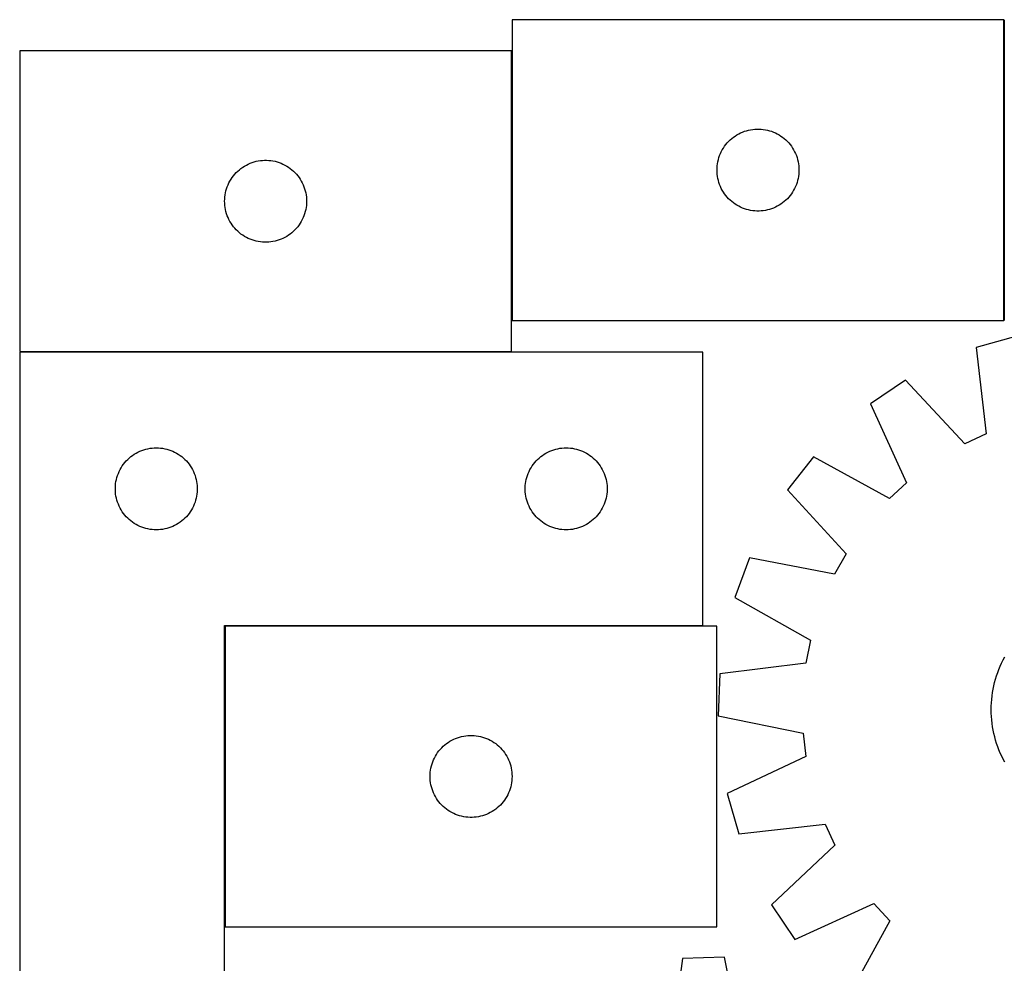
# Model space of a CAD drawing. Header units: millimetres. Extents: x 7 to 1493, y 7 to 2993.
# Tile 8 of 13: x 7 to 367, y 2648 to 2993. Entities that reach past the tile are written whole.
import ezdxf

# ---------------------------------------------------------------- set-up
doc = ezdxf.new("R2010")
doc.units = ezdxf.units.MM
doc.layers.add('COMMON', color=5, linetype='CONTINUOUS', true_color=0x0000ff)
doc.layers.add('CUT', color=7, linetype='CONTINUOUS', true_color=0x000000)

msp = doc.modelspace()

# ---------------------------------------------------------------- linework, layer by layer
at = {"layer": 'COMMON'}
for p, q in [((366.853184, 2993.402406), (366.853184, 2883.402406)), ((6.541392, 2871.906207), (186.541392, 2871.906207)), ((81.641392, 2771.606206), (81.641392, 2661.606206)), ((256.541392, 2771.706207), (81.741393, 2771.706207))]:
    msp.add_line(p, q, dxfattribs=at)
at = {"layer": 'CUT'}
for p, q in [((366.753184, 2993.402406), (186.753184, 2993.402406)), ((186.753184, 2993.402406), (186.753184, 2883.402406)), ((366.753184, 2883.402406), (366.753184, 2993.402406)), ((186.541392, 2982.006208), (6.541392, 2982.006208)), ((6.541392, 2982.006208), (6.541392, 2872.006208)), ((186.541392, 2872.006208), (186.541392, 2982.006208)), ((269.031292, 2951.262125), (269.703533, 2951.642588)), ((269.703533, 2951.642588), (270.394468, 2951.98794)), ((270.394468, 2951.98794), (271.102265, 2952.297265)), ((271.102265, 2952.297265), (271.825048, 2952.569744)), ((271.825048, 2952.569744), (272.560899, 2952.804654)), ((272.560899, 2952.804654), (273.307868, 2953.001371)), ((273.307868, 2953.001371), (274.063972, 2953.159375)), ((274.063972, 2953.159375), (274.827208, 2953.278246)), ((274.827208, 2953.278246), (275.595552, 2953.357669)), ((275.595552, 2953.357669), (276.366965, 2953.397433)), ((276.366965, 2953.397433), (277.139402, 2953.397433)), ((277.139402, 2953.397433), (277.910816, 2953.357669)), ((277.910816, 2953.357669), (278.679159, 2953.278246)), ((278.679159, 2953.278246), (279.442395, 2953.159375)), ((279.442395, 2953.159375), (280.1985, 2953.001371)), ((280.1985, 2953.001371), (280.945468, 2952.804654)), ((280.945468, 2952.804654), (281.681319, 2952.569744)), ((281.681319, 2952.569744), (282.404102, 2952.297265)), ((282.404102, 2952.297265), (283.1119, 2951.98794)), ((283.1119, 2951.98794), (283.802835, 2951.642588)), ((283.802835, 2951.642588), (284.475076, 2951.262125)), ((264.991387, 2947.711548), (265.486205, 2948.304688)), ((265.486205, 2948.304688), (266.010901, 2948.871568)), ((266.010901, 2948.871568), (266.564084, 2949.410686)), ((266.564084, 2949.410686), (267.144286, 2949.920612)), ((267.144286, 2949.920612), (267.749969, 2950.399994)), ((267.749969, 2950.399994), (268.379528, 2950.847561)), ((268.379528, 2950.847561), (269.031292, 2951.262125)), ((284.475076, 2951.262125), (285.12684, 2950.847561)), ((285.12684, 2950.847561), (285.756398, 2950.399994)), ((285.756398, 2950.399994), (286.362081, 2949.920612)), ((286.362081, 2949.920612), (286.942284, 2949.410686)), ((286.942284, 2949.410686), (287.495467, 2948.871568)), ((287.495467, 2948.871568), (288.020163, 2948.304688)), ((288.020163, 2948.304688), (288.514981, 2947.711548)), ((262.717431, 2943.693687), (263.00843, 2944.409214)), ((263.00843, 2944.409214), (263.335877, 2945.108813)), ((263.335877, 2945.108813), (263.698905, 2945.790627)), ((263.698905, 2945.790627), (264.09655, 2946.452849)), ((264.09655, 2946.452849), (264.527759, 2947.093722)), ((264.527759, 2947.093722), (264.991387, 2947.711548)), ((288.514981, 2947.711548), (288.978609, 2947.093722)), ((288.978609, 2947.093722), (289.409817, 2946.452849)), ((289.409817, 2946.452849), (289.807462, 2945.790627)), ((289.807462, 2945.790627), (290.17049, 2945.108813)), ((290.17049, 2945.108813), (290.497937, 2944.409214)), ((290.497937, 2944.409214), (290.788936, 2943.693687)), ((89.491741, 2940.24639), (90.182676, 2940.591742)), ((90.182676, 2940.591742), (90.890473, 2940.901068)), ((90.890473, 2940.901068), (91.613256, 2941.173547)), ((91.613256, 2941.173547), (92.349107, 2941.408456)), ((92.349107, 2941.408456), (93.096076, 2941.605174)), ((93.096076, 2941.605174), (93.85218, 2941.763178)), ((93.85218, 2941.763178), (94.615416, 2941.882048)), ((94.615416, 2941.882048), (95.38376, 2941.961471)), ((95.38376, 2941.961471), (96.155173, 2942.001235)), ((96.155173, 2942.001235), (96.92761, 2942.001235)), ((96.92761, 2942.001235), (97.699024, 2941.961471)), ((97.699024, 2941.961471), (98.467367, 2941.882048)), ((98.467367, 2941.882048), (99.230603, 2941.763178)), ((99.230603, 2941.763178), (99.986708, 2941.605174)), ((99.986708, 2941.605174), (100.733676, 2941.408456)), ((100.733676, 2941.408456), (101.469527, 2941.173547)), ((101.469527, 2941.173547), (102.19231, 2940.901068)), ((102.19231, 2940.901068), (102.900108, 2940.591742)), ((102.900108, 2940.591742), (103.591043, 2940.24639)), ((261.832686, 2939.944721), (261.931865, 2940.710764)), ((261.931865, 2940.710764), (262.070348, 2941.470687)), ((262.070348, 2941.470687), (262.247768, 2942.222473)), ((262.247768, 2942.222473), (262.463653, 2942.964128)), ((262.463653, 2942.964128), (262.717431, 2943.693687)), ((290.788936, 2943.693687), (291.042714, 2942.964128)), ((291.042714, 2942.964128), (291.2586, 2942.222473)), ((291.2586, 2942.222473), (291.436019, 2941.470687)), ((291.436019, 2941.470687), (291.574502, 2940.710764)), ((291.574502, 2940.710764), (291.673682, 2939.944721)), ((85.274413, 2936.90849), (85.799109, 2937.475371)), ((85.799109, 2937.475371), (86.352292, 2938.014489)), ((86.352292, 2938.014489), (86.932494, 2938.524415)), ((86.932494, 2938.524415), (87.538178, 2939.003797)), ((87.538178, 2939.003797), (88.167736, 2939.451364)), ((88.167736, 2939.451364), (88.8195, 2939.865928)), ((88.8195, 2939.865928), (89.491741, 2940.24639)), ((103.591043, 2940.24639), (104.263284, 2939.865928)), ((104.263284, 2939.865928), (104.915048, 2939.451364)), ((104.915048, 2939.451364), (105.544606, 2939.003797)), ((105.544606, 2939.003797), (106.150289, 2938.524415)), ((106.150289, 2938.524415), (106.730492, 2938.014489)), ((106.730492, 2938.014489), (107.283675, 2937.475371)), ((107.283675, 2937.475371), (107.808371, 2936.90849)), ((261.753184, 2938.402406), (261.773072, 2939.174587)), ((261.773072, 2937.630224), (261.753184, 2938.402406)), ((261.773072, 2939.174587), (261.832686, 2939.944721)), ((261.832686, 2936.860091), (261.773072, 2937.630224)), ((291.673682, 2939.944721), (291.733295, 2939.174587)), ((291.733295, 2937.630224), (291.673682, 2936.860091)), ((291.733295, 2939.174587), (291.753184, 2938.402406)), ((291.753184, 2938.402406), (291.733295, 2937.630224)), ((82.796638, 2933.013017), (83.124085, 2933.712615)), ((83.124085, 2933.712615), (83.487113, 2934.394429)), ((83.487113, 2934.394429), (83.884758, 2935.056651)), ((83.884758, 2935.056651), (84.315967, 2935.697525)), ((84.315967, 2935.697525), (84.779595, 2936.315351)), ((84.779595, 2936.315351), (85.274413, 2936.90849)), ((107.808371, 2936.90849), (108.303189, 2936.315351)), ((108.303189, 2936.315351), (108.766817, 2935.697525)), ((108.766817, 2935.697525), (109.198025, 2935.056651)), ((109.198025, 2935.056651), (109.59567, 2934.394429)), ((109.59567, 2934.394429), (109.958698, 2933.712615)), ((109.958698, 2933.712615), (110.286145, 2933.013017)), ((261.931865, 2936.094047), (261.832686, 2936.860091)), ((262.070348, 2935.334125), (261.931865, 2936.094047)), ((262.247768, 2934.582339), (262.070348, 2935.334125)), ((262.463653, 2933.840683), (262.247768, 2934.582339)), ((262.717431, 2933.111124), (262.463653, 2933.840683)), ((291.042714, 2933.840683), (290.788936, 2933.111124)), ((291.2586, 2934.582339), (291.042714, 2933.840683)), ((291.436019, 2935.334125), (291.2586, 2934.582339)), ((291.574502, 2936.094047), (291.436019, 2935.334125)), ((291.673682, 2936.860091), (291.574502, 2936.094047)), ((81.720073, 2929.314567), (81.858556, 2930.074489)), ((81.858556, 2930.074489), (82.035976, 2930.826275)), ((82.035976, 2930.826275), (82.251861, 2931.567931)), ((82.251861, 2931.567931), (82.505639, 2932.29749)), ((82.505639, 2932.29749), (82.796638, 2933.013017)), ((110.286145, 2933.013017), (110.577144, 2932.29749)), ((110.577144, 2932.29749), (110.830922, 2931.567931)), ((110.830922, 2931.567931), (111.046808, 2930.826275)), ((111.046808, 2930.826275), (111.224227, 2930.074489)), ((111.224227, 2930.074489), (111.36271, 2929.314567)), ((263.00843, 2932.395597), (262.717431, 2933.111124)), ((263.335877, 2931.695999), (263.00843, 2932.395597)), ((263.698905, 2931.014185), (263.335877, 2931.695999)), ((264.09655, 2930.351963), (263.698905, 2931.014185)), ((264.527759, 2929.711089), (264.09655, 2930.351963)), ((289.409817, 2930.351963), (288.978609, 2929.711089)), ((289.807462, 2931.014185), (289.409817, 2930.351963)), ((290.17049, 2931.695999), (289.807462, 2931.014185)), ((290.497937, 2932.395597), (290.17049, 2931.695999)), ((290.788936, 2933.111124), (290.497937, 2932.395597)), ((81.541392, 2927.006208), (81.56128, 2927.77839)), ((81.56128, 2926.234027), (81.541392, 2927.006208)), ((81.56128, 2927.77839), (81.620894, 2928.548523)), ((81.620894, 2925.463893), (81.56128, 2926.234027)), ((81.620894, 2928.548523), (81.720073, 2929.314567)), ((111.36271, 2929.314567), (111.46189, 2928.548523)), ((111.46189, 2928.548523), (111.521503, 2927.77839)), ((111.521503, 2926.234027), (111.46189, 2925.463893)), ((111.521503, 2927.77839), (111.541392, 2927.006208)), ((111.541392, 2927.006208), (111.521503, 2926.234027)), ((264.991387, 2929.093263), (264.527759, 2929.711089)), ((265.486205, 2928.500124), (264.991387, 2929.093263)), ((266.010901, 2927.933243), (265.486205, 2928.500124)), ((266.564084, 2927.394125), (266.010901, 2927.933243)), ((267.144286, 2926.884199), (266.564084, 2927.394125)), ((267.749969, 2926.404817), (267.144286, 2926.884199)), ((268.379528, 2925.95725), (267.749969, 2926.404817)), ((285.756398, 2926.404817), (285.12684, 2925.95725)), ((286.362081, 2926.884199), (285.756398, 2926.404817)), ((286.942284, 2927.394125), (286.362081, 2926.884199)), ((287.495467, 2927.933243), (286.942284, 2927.394125)), ((288.020163, 2928.500124), (287.495467, 2927.933243)), ((288.514981, 2929.093263), (288.020163, 2928.500124)), ((288.978609, 2929.711089), (288.514981, 2929.093263)), ((81.720073, 2924.69785), (81.620894, 2925.463893)), ((81.858556, 2923.937927), (81.720073, 2924.69785)), ((82.035976, 2923.186142), (81.858556, 2923.937927)), ((82.251861, 2922.444486), (82.035976, 2923.186142)), ((111.046808, 2923.186142), (110.830922, 2922.444486)), ((111.224227, 2923.937927), (111.046808, 2923.186142)), ((111.36271, 2924.69785), (111.224227, 2923.937927)), ((111.46189, 2925.463893), (111.36271, 2924.69785)), ((269.031292, 2925.542686), (268.379528, 2925.95725)), ((269.703533, 2925.162224), (269.031292, 2925.542686)), ((270.394468, 2924.816872), (269.703533, 2925.162224)), ((271.102265, 2924.507546), (270.394468, 2924.816872)), ((271.825048, 2924.235067), (271.102265, 2924.507546)), ((272.560899, 2924.000158), (271.825048, 2924.235067)), ((273.307868, 2923.80344), (272.560899, 2924.000158)), ((274.063972, 2923.645436), (273.307868, 2923.80344)), ((274.827208, 2923.526566), (274.063972, 2923.645436)), ((275.595552, 2923.447143), (274.827208, 2923.526566)), ((276.366965, 2923.407379), (275.595552, 2923.447143)), ((277.139402, 2923.407379), (276.366965, 2923.407379)), ((277.910816, 2923.447143), (277.139402, 2923.407379)), ((278.679159, 2923.526566), (277.910816, 2923.447143)), ((279.442395, 2923.645436), (278.679159, 2923.526566)), ((280.1985, 2923.80344), (279.442395, 2923.645436)), ((280.945468, 2924.000158), (280.1985, 2923.80344)), ((281.681319, 2924.235067), (280.945468, 2924.000158)), ((282.404102, 2924.507546), (281.681319, 2924.235067)), ((283.1119, 2924.816872), (282.404102, 2924.507546)), ((283.802835, 2925.162224), (283.1119, 2924.816872)), ((284.475076, 2925.542686), (283.802835, 2925.162224)), ((285.12684, 2925.95725), (284.475076, 2925.542686)), ((82.505639, 2921.714927), (82.251861, 2922.444486)), ((82.796638, 2920.9994), (82.505639, 2921.714927)), ((83.124085, 2920.299801), (82.796638, 2920.9994)), ((83.487113, 2919.617987), (83.124085, 2920.299801)), ((83.884758, 2918.955765), (83.487113, 2919.617987)), ((84.315967, 2918.314892), (83.884758, 2918.955765)), ((109.198025, 2918.955765), (108.766817, 2918.314892)), ((109.59567, 2919.617987), (109.198025, 2918.955765)), ((109.958698, 2920.299801), (109.59567, 2919.617987)), ((110.286145, 2920.9994), (109.958698, 2920.299801)), ((110.577144, 2921.714927), (110.286145, 2920.9994)), ((110.830922, 2922.444486), (110.577144, 2921.714927)), ((84.779595, 2917.697066), (84.315967, 2918.314892)), ((85.274413, 2917.103926), (84.779595, 2917.697066)), ((85.799109, 2916.537046), (85.274413, 2917.103926)), ((86.352292, 2915.997928), (85.799109, 2916.537046)), ((86.932494, 2915.488002), (86.352292, 2915.997928)), ((87.538178, 2915.00862), (86.932494, 2915.488002)), ((106.150289, 2915.488002), (105.544606, 2915.00862)), ((106.730492, 2915.997928), (106.150289, 2915.488002)), ((107.283675, 2916.537046), (106.730492, 2915.997928)), ((107.808371, 2917.103926), (107.283675, 2916.537046)), ((108.303189, 2917.697066), (107.808371, 2917.103926)), ((108.766817, 2918.314892), (108.303189, 2917.697066)), ((88.167736, 2914.561053), (87.538178, 2915.00862)), ((88.8195, 2914.146489), (88.167736, 2914.561053)), ((89.491741, 2913.766026), (88.8195, 2914.146489)), ((90.182676, 2913.420674), (89.491741, 2913.766026)), ((90.890473, 2913.111349), (90.182676, 2913.420674)), ((91.613256, 2912.83887), (90.890473, 2913.111349)), ((92.349107, 2912.60396), (91.613256, 2912.83887)), ((93.096076, 2912.407243), (92.349107, 2912.60396)), ((93.85218, 2912.249239), (93.096076, 2912.407243)), ((94.615416, 2912.130368), (93.85218, 2912.249239)), ((95.38376, 2912.050945), (94.615416, 2912.130368)), ((96.155173, 2912.011181), (95.38376, 2912.050945)), ((96.92761, 2912.011181), (96.155173, 2912.011181)), ((97.699024, 2912.050945), (96.92761, 2912.011181)), ((98.467367, 2912.130368), (97.699024, 2912.050945)), ((99.230603, 2912.249239), (98.467367, 2912.130368)), ((99.986708, 2912.407243), (99.230603, 2912.249239)), ((100.733676, 2912.60396), (99.986708, 2912.407243)), ((101.469527, 2912.83887), (100.733676, 2912.60396)), ((102.19231, 2913.111349), (101.469527, 2912.83887)), ((102.900108, 2913.420674), (102.19231, 2913.111349)), ((103.591043, 2913.766026), (102.900108, 2913.420674)), ((104.263284, 2914.146489), (103.591043, 2913.766026)), ((104.915048, 2914.561053), (104.263284, 2914.146489)), ((105.544606, 2915.00862), (104.915048, 2914.561053)), ((186.753184, 2883.402406), (366.753184, 2883.402406)), ((371.456437, 2877.668707), (356.652047, 2873.478171)), ((356.652047, 2873.478171), (360.241597, 2841.917279)), ((6.541392, 2872.006208), (186.541392, 2872.006208)), ((6.541392, 2871.806207), (6.541392, 2571.806207)), ((256.541392, 2871.806207), (6.541392, 2871.806207)), ((256.541392, 2771.806207), (256.541392, 2871.806207)), ((330.74611, 2861.505359), (317.961246, 2852.945114)), ((352.458297, 2838.320112), (330.74611, 2861.505359)), ((317.961246, 2852.945114), (331.127962, 2824.038154)), ((360.241597, 2841.917279), (352.458297, 2838.320112)), ((51.25011, 2835.84196), (51.979669, 2836.095738)), ((51.979669, 2836.095738), (52.721325, 2836.311623)), ((52.721325, 2836.311623), (53.473111, 2836.489043)), ((53.473111, 2836.489043), (54.233033, 2836.627526)), ((54.233033, 2836.627526), (54.999077, 2836.726705)), ((54.999077, 2836.726705), (55.76921, 2836.786319)), ((55.76921, 2836.786319), (56.541392, 2836.806207)), ((56.541392, 2836.806207), (57.313573, 2836.786319)), ((57.313573, 2836.786319), (58.083707, 2836.726705)), ((58.083707, 2836.726705), (58.84975, 2836.627526)), ((58.84975, 2836.627526), (59.609673, 2836.489043)), ((59.609673, 2836.489043), (60.361459, 2836.311623)), ((60.361459, 2836.311623), (61.103114, 2836.095738)), ((61.103114, 2836.095738), (61.832673, 2835.84196)), ((201.25011, 2835.84196), (201.979669, 2836.095738)), ((201.979669, 2836.095738), (202.721325, 2836.311623)), ((202.721325, 2836.311623), (203.473111, 2836.489043)), ((203.473111, 2836.489043), (204.233033, 2836.627526)), ((204.233033, 2836.627526), (204.999077, 2836.726705)), ((204.999077, 2836.726705), (205.76921, 2836.786319)), ((205.76921, 2836.786319), (206.541392, 2836.806207)), ((206.541392, 2836.806207), (207.313573, 2836.786319)), ((207.313573, 2836.786319), (208.083707, 2836.726705)), ((208.083707, 2836.726705), (208.84975, 2836.627526)), ((208.84975, 2836.627526), (209.609673, 2836.489043)), ((209.609673, 2836.489043), (210.361459, 2836.311623)), ((210.361459, 2836.311623), (211.103114, 2836.095738)), ((211.103114, 2836.095738), (211.832673, 2835.84196)), ((45.533111, 2831.995307), (46.072229, 2832.54849)), ((46.072229, 2832.54849), (46.63911, 2833.073186)), ((46.63911, 2833.073186), (47.232249, 2833.568004)), ((47.232249, 2833.568004), (47.850075, 2834.031632)), ((47.850075, 2834.031632), (48.490949, 2834.462841)), ((48.490949, 2834.462841), (49.153171, 2834.860486)), ((49.153171, 2834.860486), (49.834985, 2835.223514)), ((49.834985, 2835.223514), (50.534583, 2835.550961)), ((50.534583, 2835.550961), (51.25011, 2835.84196)), ((61.832673, 2835.84196), (62.5482, 2835.550961)), ((62.5482, 2835.550961), (63.247799, 2835.223514)), ((63.247799, 2835.223514), (63.929613, 2834.860486)), ((63.929613, 2834.860486), (64.591835, 2834.462841)), ((64.591835, 2834.462841), (65.232708, 2834.031632)), ((65.232708, 2834.031632), (65.850534, 2833.568004)), ((65.850534, 2833.568004), (66.443674, 2833.073186)), ((66.443674, 2833.073186), (67.010554, 2832.54849)), ((67.010554, 2832.54849), (67.549672, 2831.995307)), ((195.533111, 2831.995307), (196.072229, 2832.54849)), ((196.072229, 2832.54849), (196.63911, 2833.073186)), ((196.63911, 2833.073186), (197.232249, 2833.568004)), ((197.232249, 2833.568004), (197.850075, 2834.031632)), ((197.850075, 2834.031632), (198.490949, 2834.462841)), ((198.490949, 2834.462841), (199.153171, 2834.860486)), ((199.153171, 2834.860486), (199.834985, 2835.223514)), ((199.834985, 2835.223514), (200.534583, 2835.550961)), ((200.534583, 2835.550961), (201.25011, 2835.84196)), ((211.832673, 2835.84196), (212.5482, 2835.550961)), ((212.5482, 2835.550961), (213.247799, 2835.223514)), ((213.247799, 2835.223514), (213.929613, 2834.860486)), ((213.929613, 2834.860486), (214.591835, 2834.462841)), ((214.591835, 2834.462841), (215.232708, 2834.031632)), ((215.232708, 2834.031632), (215.850534, 2833.568004)), ((215.850534, 2833.568004), (216.443674, 2833.073186)), ((216.443674, 2833.073186), (217.010554, 2832.54849)), ((217.010554, 2832.54849), (217.549672, 2831.995307)), ((297.023038, 2833.552918), (287.50917, 2821.460901)), ((324.83719, 2818.211873), (297.023038, 2833.552918)), ((42.955858, 2828.164923), (43.30121, 2828.855858)), ((43.30121, 2828.855858), (43.681672, 2829.528099)), ((43.681672, 2829.528099), (44.096237, 2830.179863)), ((44.096237, 2830.179863), (44.543803, 2830.809422)), ((44.543803, 2830.809422), (45.023185, 2831.415105)), ((45.023185, 2831.415105), (45.533111, 2831.995307)), ((67.549672, 2831.995307), (68.059598, 2831.415105)), ((68.059598, 2831.415105), (68.53898, 2830.809422)), ((68.53898, 2830.809422), (68.986547, 2830.179863)), ((68.986547, 2830.179863), (69.401111, 2829.528099)), ((69.401111, 2829.528099), (69.781574, 2828.855858)), ((69.781574, 2828.855858), (70.126926, 2828.164923)), ((192.955858, 2828.164923), (193.30121, 2828.855858)), ((193.30121, 2828.855858), (193.681672, 2829.528099)), ((193.681672, 2829.528099), (194.096237, 2830.179863)), ((194.096237, 2830.179863), (194.543803, 2830.809422)), ((194.543803, 2830.809422), (195.023185, 2831.415105)), ((195.023185, 2831.415105), (195.533111, 2831.995307)), ((217.549672, 2831.995307), (218.059598, 2831.415105)), ((218.059598, 2831.415105), (218.53898, 2830.809422)), ((218.53898, 2830.809422), (218.986547, 2830.179863)), ((218.986547, 2830.179863), (219.401111, 2829.528099)), ((219.401111, 2829.528099), (219.781574, 2828.855858)), ((219.781574, 2828.855858), (220.126926, 2828.164923)), ((41.784422, 2824.495419), (41.942426, 2825.251523)), ((41.942426, 2825.251523), (42.139144, 2825.998492)), ((42.139144, 2825.998492), (42.374053, 2826.734343)), ((42.374053, 2826.734343), (42.646532, 2827.457126)), ((42.646532, 2827.457126), (42.955858, 2828.164923)), ((70.126926, 2828.164923), (70.436251, 2827.457126)), ((70.436251, 2827.457126), (70.70873, 2826.734343)), ((70.70873, 2826.734343), (70.94364, 2825.998492)), ((70.94364, 2825.998492), (71.140357, 2825.251523)), ((71.140357, 2825.251523), (71.298361, 2824.495419)), ((191.784422, 2824.495419), (191.942426, 2825.251523)), ((191.942426, 2825.251523), (192.139144, 2825.998492)), ((192.139144, 2825.998492), (192.374053, 2826.734343)), ((192.374053, 2826.734343), (192.646532, 2827.457126)), ((192.646532, 2827.457126), (192.955858, 2828.164923)), ((220.126926, 2828.164923), (220.436251, 2827.457126)), ((220.436251, 2827.457126), (220.70873, 2826.734343)), ((220.70873, 2826.734343), (220.94364, 2825.998492)), ((220.94364, 2825.998492), (221.140357, 2825.251523)), ((221.140357, 2825.251523), (221.298361, 2824.495419)), ((41.546365, 2822.192426), (41.586129, 2822.963839)), ((41.546365, 2821.419989), (41.546365, 2822.192426)), ((41.586129, 2822.963839), (41.665552, 2823.732183)), ((41.665552, 2823.732183), (41.784422, 2824.495419)), ((71.298361, 2824.495419), (71.417232, 2823.732183)), ((71.417232, 2823.732183), (71.496655, 2822.963839)), ((71.496655, 2822.963839), (71.536419, 2822.192426)), ((71.536419, 2822.192426), (71.536419, 2821.419989)), ((191.546365, 2822.192426), (191.586129, 2822.963839)), ((191.546365, 2821.419989), (191.546365, 2822.192426)), ((191.586129, 2822.963839), (191.665552, 2823.732183)), ((191.665552, 2823.732183), (191.784422, 2824.495419)), ((221.298361, 2824.495419), (221.417232, 2823.732183)), ((221.417232, 2823.732183), (221.496655, 2822.963839)), ((221.496655, 2822.963839), (221.536419, 2822.192426)), ((221.536419, 2822.192426), (221.536419, 2821.419989)), ((331.127962, 2824.038154), (324.83719, 2818.211873)), ((41.586129, 2820.648575), (41.546365, 2821.419989)), ((41.665552, 2819.880232), (41.586129, 2820.648575)), ((41.784422, 2819.116996), (41.665552, 2819.880232)), ((41.942426, 2818.360891), (41.784422, 2819.116996)), ((42.139144, 2817.613923), (41.942426, 2818.360891)), ((71.140357, 2818.360891), (70.94364, 2817.613923)), ((71.298361, 2819.116996), (71.140357, 2818.360891)), ((71.417232, 2819.880232), (71.298361, 2819.116996)), ((71.496655, 2820.648575), (71.417232, 2819.880232)), ((71.536419, 2821.419989), (71.496655, 2820.648575)), ((191.586129, 2820.648575), (191.546365, 2821.419989)), ((191.665552, 2819.880232), (191.586129, 2820.648575)), ((191.784422, 2819.116996), (191.665552, 2819.880232)), ((191.942426, 2818.360891), (191.784422, 2819.116996)), ((192.139144, 2817.613923), (191.942426, 2818.360891)), ((221.140357, 2818.360891), (220.94364, 2817.613923)), ((221.298361, 2819.116996), (221.140357, 2818.360891)), ((221.417232, 2819.880232), (221.298361, 2819.116996)), ((221.496655, 2820.648575), (221.417232, 2819.880232)), ((221.536419, 2821.419989), (221.496655, 2820.648575)), ((287.50917, 2821.460901), (308.964204, 2798.037488)), ((42.374053, 2816.878072), (42.139144, 2817.613923)), ((42.646532, 2816.155289), (42.374053, 2816.878072)), ((42.955858, 2815.447491), (42.646532, 2816.155289)), ((43.30121, 2814.756556), (42.955858, 2815.447491)), ((43.681672, 2814.084315), (43.30121, 2814.756556)), ((69.781574, 2814.756556), (69.401111, 2814.084315)), ((70.126926, 2815.447491), (69.781574, 2814.756556)), ((70.436251, 2816.155289), (70.126926, 2815.447491)), ((70.70873, 2816.878072), (70.436251, 2816.155289)), ((70.94364, 2817.613923), (70.70873, 2816.878072)), ((192.374053, 2816.878072), (192.139144, 2817.613923)), ((192.646532, 2816.155289), (192.374053, 2816.878072)), ((192.955858, 2815.447491), (192.646532, 2816.155289)), ((193.30121, 2814.756556), (192.955858, 2815.447491)), ((193.681672, 2814.084315), (193.30121, 2814.756556)), ((219.781574, 2814.756556), (219.401111, 2814.084315)), ((220.126926, 2815.447491), (219.781574, 2814.756556)), ((220.436251, 2816.155289), (220.126926, 2815.447491)), ((220.70873, 2816.878072), (220.436251, 2816.155289)), ((220.94364, 2817.613923), (220.70873, 2816.878072)), ((44.096237, 2813.432551), (43.681672, 2814.084315)), ((44.543803, 2812.802993), (44.096237, 2813.432551)), ((45.023185, 2812.19731), (44.543803, 2812.802993)), ((45.533111, 2811.617107), (45.023185, 2812.19731)), ((46.072229, 2811.063924), (45.533111, 2811.617107)), ((46.63911, 2810.539228), (46.072229, 2811.063924)), ((67.010554, 2811.063924), (66.443674, 2810.539228)), ((67.549672, 2811.617107), (67.010554, 2811.063924)), ((68.059598, 2812.19731), (67.549672, 2811.617107)), ((68.53898, 2812.802993), (68.059598, 2812.19731)), ((68.986547, 2813.432551), (68.53898, 2812.802993)), ((69.401111, 2814.084315), (68.986547, 2813.432551)), ((194.096237, 2813.432551), (193.681672, 2814.084315)), ((194.543803, 2812.802993), (194.096237, 2813.432551)), ((195.023185, 2812.19731), (194.543803, 2812.802993)), ((195.533111, 2811.617107), (195.023185, 2812.19731)), ((196.072229, 2811.063924), (195.533111, 2811.617107)), ((196.63911, 2810.539228), (196.072229, 2811.063924)), ((217.010554, 2811.063924), (216.443674, 2810.539228)), ((217.549672, 2811.617107), (217.010554, 2811.063924)), ((218.059598, 2812.19731), (217.549672, 2811.617107)), ((218.53898, 2812.802993), (218.059598, 2812.19731)), ((218.986547, 2813.432551), (218.53898, 2812.802993)), ((219.401111, 2814.084315), (218.986547, 2813.432551)), ((47.232249, 2810.04441), (46.63911, 2810.539228)), ((47.850075, 2809.580782), (47.232249, 2810.04441)), ((48.490949, 2809.149574), (47.850075, 2809.580782)), ((49.153171, 2808.751929), (48.490949, 2809.149574)), ((49.834985, 2808.388901), (49.153171, 2808.751929)), ((50.534583, 2808.061454), (49.834985, 2808.388901)), ((51.25011, 2807.770455), (50.534583, 2808.061454)), ((51.979669, 2807.516677), (51.25011, 2807.770455)), ((52.721325, 2807.300791), (51.979669, 2807.516677)), ((53.473111, 2807.123372), (52.721325, 2807.300791)), ((60.361459, 2807.300791), (59.609673, 2807.123372)), ((61.103114, 2807.516677), (60.361459, 2807.300791)), ((61.832673, 2807.770455), (61.103114, 2807.516677)), ((62.5482, 2808.061454), (61.832673, 2807.770455)), ((63.247799, 2808.388901), (62.5482, 2808.061454)), ((63.929613, 2808.751929), (63.247799, 2808.388901)), ((64.591835, 2809.149574), (63.929613, 2808.751929)), ((65.232708, 2809.580782), (64.591835, 2809.149574)), ((65.850534, 2810.04441), (65.232708, 2809.580782)), ((66.443674, 2810.539228), (65.850534, 2810.04441)), ((197.232249, 2810.04441), (196.63911, 2810.539228)), ((197.850075, 2809.580782), (197.232249, 2810.04441)), ((198.490949, 2809.149574), (197.850075, 2809.580782)), ((199.153171, 2808.751929), (198.490949, 2809.149574)), ((199.834985, 2808.388901), (199.153171, 2808.751929)), ((200.534583, 2808.061454), (199.834985, 2808.388901)), ((201.25011, 2807.770455), (200.534583, 2808.061454)), ((201.979669, 2807.516677), (201.25011, 2807.770455)), ((202.721325, 2807.300791), (201.979669, 2807.516677)), ((203.473111, 2807.123372), (202.721325, 2807.300791)), ((210.361459, 2807.300791), (209.609673, 2807.123372)), ((211.103114, 2807.516677), (210.361459, 2807.300791)), ((211.832673, 2807.770455), (211.103114, 2807.516677)), ((212.5482, 2808.061454), (211.832673, 2807.770455)), ((213.247799, 2808.388901), (212.5482, 2808.061454)), ((213.929613, 2808.751929), (213.247799, 2808.388901)), ((214.591835, 2809.149574), (213.929613, 2808.751929)), ((215.232708, 2809.580782), (214.591835, 2809.149574)), ((215.850534, 2810.04441), (215.232708, 2809.580782)), ((216.443674, 2810.539228), (215.850534, 2810.04441)), ((54.233033, 2806.984889), (53.473111, 2807.123372)), ((54.999077, 2806.885709), (54.233033, 2806.984889)), ((55.76921, 2806.826096), (54.999077, 2806.885709)), ((56.541392, 2806.806207), (55.76921, 2806.826096)), ((57.313573, 2806.826096), (56.541392, 2806.806207)), ((58.083707, 2806.885709), (57.313573, 2806.826096)), ((58.84975, 2806.984889), (58.083707, 2806.885709)), ((59.609673, 2807.123372), (58.84975, 2806.984889)), ((204.233033, 2806.984889), (203.473111, 2807.123372)), ((204.999077, 2806.885709), (204.233033, 2806.984889)), ((205.76921, 2806.826096), (204.999077, 2806.885709)), ((206.541392, 2806.806207), (205.76921, 2806.826096)), ((207.313573, 2806.826096), (206.541392, 2806.806207)), ((208.083707, 2806.885709), (207.313573, 2806.826096)), ((208.84975, 2806.984889), (208.083707, 2806.885709)), ((209.609673, 2807.123372), (208.84975, 2806.984889)), ((273.588269, 2796.547565), (268.276682, 2782.107426)), ((304.781744, 2790.55241), (273.588269, 2796.547565)), ((308.964204, 2798.037488), (304.781744, 2790.55241)), ((268.276682, 2782.107426), (295.919865, 2766.460407)), ((81.541392, 2571.806207), (81.541392, 2771.806207)), ((81.541392, 2771.806207), (256.541392, 2771.806207)), ((261.741393, 2771.606206), (81.741393, 2771.606206)), ((81.741393, 2771.606206), (81.741393, 2661.606206)), ((261.741393, 2661.606206), (261.741393, 2771.606206)), ((295.919865, 2766.460407), (294.255125, 2758.049223)), ((294.255125, 2758.049223), (262.735763, 2754.11164)), ((364.921852, 2755.759047), (365.401617, 2756.920439)), ((365.401617, 2756.920439), (365.917626, 2758.066188)), ((365.917626, 2758.066188), (366.469369, 2759.195164)), ((366.469369, 2759.195164), (367.056302, 2760.306252)), ((262.735763, 2754.11164), (262.146392, 2738.736882)), ((363.704569, 2752.192545), (364.072909, 2753.393933)), ((364.072909, 2753.393933), (364.478803, 2754.583158)), ((364.478803, 2754.583158), (364.921852, 2755.759047)), ((362.828326, 2748.527315), (363.081971, 2749.758035)), ((363.081971, 2749.758035), (363.374148, 2750.98018)), ((363.374148, 2750.98018), (363.704569, 2752.192545)), ((362.300901, 2744.795889), (362.437599, 2746.045017)), ((362.437599, 2746.045017), (362.613465, 2747.289235)), ((362.613465, 2747.289235), (362.828326, 2748.527315)), ((362.145512, 2742.287838), (362.203507, 2743.543084)), ((362.203507, 2743.543084), (362.300901, 2744.795889)), ((362.126975, 2741.031389), (362.145512, 2742.287838)), ((362.147912, 2739.774978), (362.126975, 2741.031389)), ((362.208304, 2738.519845), (362.147912, 2739.774978)), ((262.146392, 2738.736882), (293.271815, 2732.397895)), ((362.308091, 2737.267228), (362.208304, 2738.519845)), ((362.447174, 2736.018363), (362.308091, 2737.267228)), ((362.625417, 2734.774483), (362.447174, 2736.018363)), ((169.815417, 2731.482046), (170.583761, 2731.561469)), ((170.583761, 2731.561469), (171.355174, 2731.601233)), ((171.355174, 2731.601233), (172.127611, 2731.601233)), ((172.127611, 2731.601233), (172.899025, 2731.561469)), ((172.899025, 2731.561469), (173.667368, 2731.482046)), ((293.271815, 2732.397895), (294.287753, 2723.883951)), ((362.842642, 2733.536816), (362.625417, 2734.774483)), ((363.098637, 2732.306583), (362.842642, 2733.536816)), ((363.393148, 2731.084998), (363.098637, 2732.306583)), ((161.552293, 2727.614487), (162.132495, 2728.124413)), ((162.132495, 2728.124413), (162.738179, 2728.603795)), ((162.738179, 2728.603795), (163.367737, 2729.051362)), ((163.367737, 2729.051362), (164.019501, 2729.465926)), ((164.019501, 2729.465926), (164.691742, 2729.846388)), ((164.691742, 2729.846388), (165.382677, 2730.19174)), ((165.382677, 2730.19174), (166.090474, 2730.501066)), ((166.090474, 2730.501066), (166.813257, 2730.773545)), ((166.813257, 2730.773545), (167.549108, 2731.008454)), ((167.549108, 2731.008454), (168.296077, 2731.205172)), ((168.296077, 2731.205172), (169.052181, 2731.363176)), ((169.052181, 2731.363176), (169.815417, 2731.482046)), ((173.667368, 2731.482046), (174.430604, 2731.363176)), ((174.430604, 2731.363176), (175.186709, 2731.205172)), ((175.186709, 2731.205172), (175.933677, 2731.008454)), ((175.933677, 2731.008454), (176.669528, 2730.773545)), ((176.669528, 2730.773545), (177.392311, 2730.501066)), ((177.392311, 2730.501066), (178.100109, 2730.19174)), ((178.100109, 2730.19174), (178.791044, 2729.846388)), ((178.791044, 2729.846388), (179.463285, 2729.465926)), ((179.463285, 2729.465926), (180.115049, 2729.051362)), ((180.115049, 2729.051362), (180.744607, 2728.603795)), ((180.744607, 2728.603795), (181.35029, 2728.124413)), ((181.35029, 2728.124413), (181.930493, 2727.614487)), ((363.725884, 2729.873266), (363.393148, 2731.084998)), ((364.096517, 2728.672584), (363.725884, 2729.873266)), ((364.504683, 2727.484137), (364.096517, 2728.672584)), ((158.687114, 2723.994427), (159.084759, 2724.656649)), ((159.084759, 2724.656649), (159.515968, 2725.297523)), ((159.515968, 2725.297523), (159.979596, 2725.915349)), ((159.979596, 2725.915349), (160.474414, 2726.508488)), ((160.474414, 2726.508488), (160.99911, 2727.075369)), ((160.99911, 2727.075369), (161.552293, 2727.614487)), ((181.930493, 2727.614487), (182.483676, 2727.075369)), ((182.483676, 2727.075369), (183.008372, 2726.508488)), ((183.008372, 2726.508488), (183.50319, 2725.915349)), ((183.50319, 2725.915349), (183.966818, 2725.297523)), ((183.966818, 2725.297523), (184.398026, 2724.656649)), ((184.398026, 2724.656649), (184.795671, 2723.994427)), ((364.949976, 2726.309096), (364.504683, 2727.484137)), ((365.431959, 2725.148622), (364.949976, 2726.309096)), ((365.950155, 2724.003861), (365.431959, 2725.148622)), ((157.235977, 2720.426273), (157.451862, 2721.167929)), ((157.451862, 2721.167929), (157.70564, 2721.897488)), ((157.70564, 2721.897488), (157.996639, 2722.613015)), ((157.996639, 2722.613015), (158.324086, 2723.312613)), ((158.324086, 2723.312613), (158.687114, 2723.994427)), ((184.795671, 2723.994427), (185.158699, 2723.312613)), ((185.158699, 2723.312613), (185.486146, 2722.613015)), ((185.486146, 2722.613015), (185.777145, 2721.897488)), ((185.777145, 2721.897488), (186.030923, 2721.167929)), ((186.030923, 2721.167929), (186.246809, 2720.426273)), ((294.287753, 2723.883951), (265.527838, 2710.399069)), ((366.504054, 2722.875941), (365.950155, 2724.003861)), ((367.093108, 2721.765976), (366.504054, 2722.875941)), ((156.741393, 2716.606206), (156.761281, 2717.378388)), ((156.761281, 2717.378388), (156.820895, 2718.148521)), ((156.820895, 2718.148521), (156.920074, 2718.914565)), ((156.920074, 2718.914565), (157.058557, 2719.674487)), ((157.058557, 2719.674487), (157.235977, 2720.426273)), ((186.246809, 2720.426273), (186.424228, 2719.674487)), ((186.424228, 2719.674487), (186.562711, 2718.914565)), ((186.562711, 2718.914565), (186.661891, 2718.148521)), ((186.661891, 2718.148521), (186.721504, 2717.378388)), ((186.721504, 2717.378388), (186.741393, 2716.606206)), ((156.761281, 2715.834025), (156.741393, 2716.606206)), ((156.820895, 2715.063891), (156.761281, 2715.834025)), ((156.920074, 2714.297848), (156.820895, 2715.063891)), ((157.058557, 2713.537925), (156.920074, 2714.297848)), ((157.235977, 2712.78614), (157.058557, 2713.537925)), ((186.424228, 2713.537925), (186.246809, 2712.78614)), ((186.562711, 2714.297848), (186.424228, 2713.537925)), ((186.661891, 2715.063891), (186.562711, 2714.297848)), ((186.721504, 2715.834025), (186.661891, 2715.063891)), ((186.741393, 2716.606206), (186.721504, 2715.834025)), ((157.451862, 2712.044484), (157.235977, 2712.78614)), ((157.70564, 2711.314925), (157.451862, 2712.044484)), ((157.996639, 2710.599398), (157.70564, 2711.314925)), ((158.324086, 2709.899799), (157.996639, 2710.599398)), ((185.486146, 2710.599398), (185.158699, 2709.899799)), ((185.777145, 2711.314925), (185.486146, 2710.599398)), ((186.030923, 2712.044484), (185.777145, 2711.314925)), ((186.246809, 2712.78614), (186.030923, 2712.044484)), ((265.527838, 2710.399069), (269.718374, 2695.59468)), ((158.687114, 2709.217985), (158.324086, 2709.899799)), ((159.084759, 2708.555763), (158.687114, 2709.217985)), ((159.515968, 2707.91489), (159.084759, 2708.555763)), ((159.979596, 2707.297064), (159.515968, 2707.91489)), ((160.474414, 2706.703924), (159.979596, 2707.297064)), ((160.99911, 2706.137044), (160.474414, 2706.703924)), ((183.008372, 2706.703924), (182.483676, 2706.137044)), ((183.50319, 2707.297064), (183.008372, 2706.703924)), ((183.966818, 2707.91489), (183.50319, 2707.297064)), ((184.398026, 2708.555763), (183.966818, 2707.91489)), ((184.795671, 2709.217985), (184.398026, 2708.555763)), ((185.158699, 2709.899799), (184.795671, 2709.217985)), ((161.552293, 2705.597926), (160.99911, 2706.137044)), ((162.132495, 2705.088), (161.552293, 2705.597926)), ((162.738179, 2704.608618), (162.132495, 2705.088)), ((163.367737, 2704.161051), (162.738179, 2704.608618)), ((164.019501, 2703.746487), (163.367737, 2704.161051)), ((164.691742, 2703.366024), (164.019501, 2703.746487)), ((165.382677, 2703.020672), (164.691742, 2703.366024)), ((166.090474, 2702.711347), (165.382677, 2703.020672)), ((178.100109, 2703.020672), (177.392311, 2702.711347)), ((178.791044, 2703.366024), (178.100109, 2703.020672)), ((179.463285, 2703.746487), (178.791044, 2703.366024)), ((180.115049, 2704.161051), (179.463285, 2703.746487)), ((180.744607, 2704.608618), (180.115049, 2704.161051)), ((181.35029, 2705.088), (180.744607, 2704.608618)), ((181.930493, 2705.597926), (181.35029, 2705.088)), ((182.483676, 2706.137044), (181.930493, 2705.597926)), ((166.813257, 2702.438868), (166.090474, 2702.711347)), ((167.549108, 2702.203958), (166.813257, 2702.438868)), ((168.296077, 2702.007241), (167.549108, 2702.203958)), ((169.052181, 2701.849237), (168.296077, 2702.007241)), ((169.815417, 2701.730366), (169.052181, 2701.849237)), ((170.583761, 2701.650943), (169.815417, 2701.730366)), ((171.355174, 2701.611179), (170.583761, 2701.650943)), ((172.127611, 2701.611179), (171.355174, 2701.611179)), ((172.899025, 2701.650943), (172.127611, 2701.611179)), ((173.667368, 2701.730366), (172.899025, 2701.650943)), ((174.430604, 2701.849237), (173.667368, 2701.730366)), ((175.186709, 2702.007241), (174.430604, 2701.849237)), ((175.933677, 2702.203958), (175.186709, 2702.007241)), ((176.669528, 2702.438868), (175.933677, 2702.203958)), ((177.392311, 2702.711347), (176.669528, 2702.438868)), ((269.718374, 2695.59468), (301.279266, 2699.18423)), ((301.279266, 2699.18423), (304.876433, 2691.40093)), ((304.876433, 2691.40093), (281.691186, 2669.688742)), ((281.691186, 2669.688742), (290.251431, 2656.903878)), ((290.251431, 2656.903878), (319.158391, 2670.070595)), ((319.158391, 2670.070595), (324.984672, 2663.779822)), ((324.984672, 2663.779822), (309.643627, 2635.96567)), ((81.741393, 2661.606206), (261.741393, 2661.606206)), ((249.133642, 2650.012631), (244.858394, 2618.537292)), ((264.513835, 2650.437149), (249.133642, 2650.012631)), ((270.518789, 2619.245559), (264.513835, 2650.437149))]:
    msp.add_line(p, q, dxfattribs=at)

doc.saveas('drawing.dxf')
